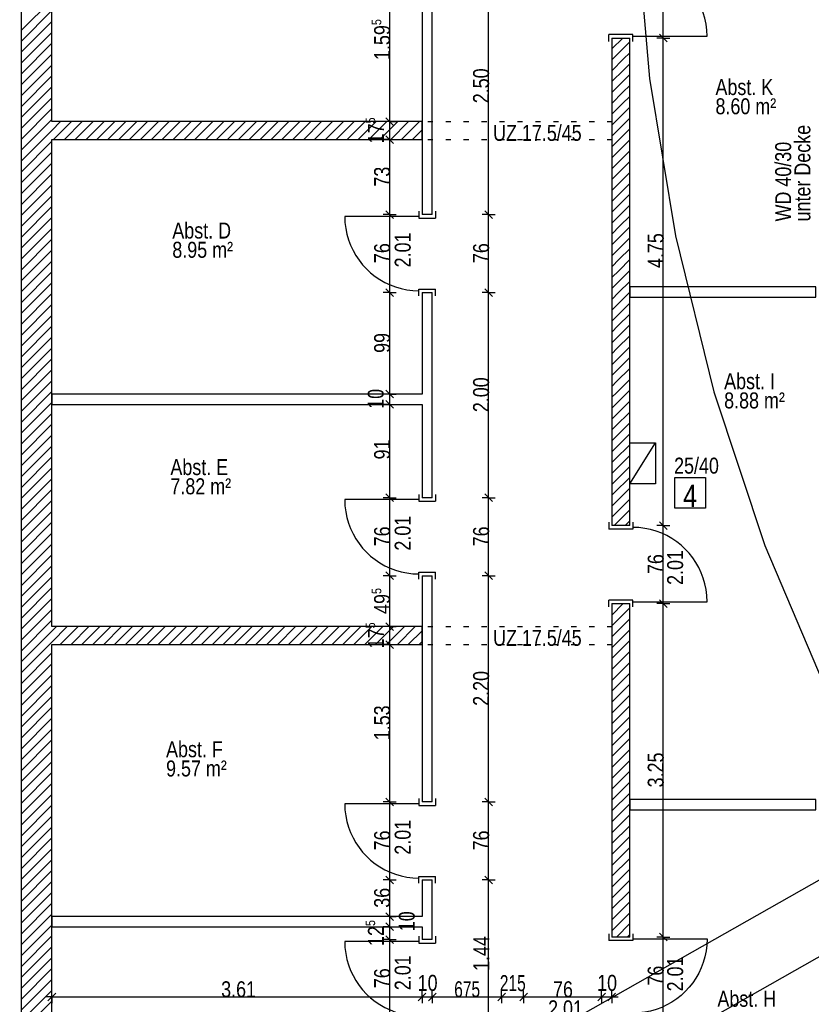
# Model space of a CAD drawing. Extents: x 5 to 835, y 17 to 857.
# Tile 6 of 14: x 205 to 359, y 297 to 489. Entities that reach past the tile are written whole.
import ezdxf
from ezdxf.enums import TextEntityAlignment as Align

# ---------------------------------------------------------------- set-up
doc = ezdxf.new("R2010")
doc.units = 0
doc.linetypes.add('CONTINOUS', pattern=[0])
for name, color, linetype in [('FenstermakroTürmakro', 7, 'CONTINOUS'), ('Raum', 7, 'CONTINOUS'), ('TEXTS_ACI250', 7, 'CONTINOUS'), ('Tür-Griff', 7, 'CONTINOUS'), ('WandBetontr', 7, 'CONTINOUS'), ('WandMauerwerktr', 7, 'CONTINOUS'), ('WandTrockenbau', 7, 'CONTINOUS')]:
    doc.layers.add(name, color=color, linetype=linetype)

msp = doc.modelspace()

# ---------------------------------------------------------------- linework, layer by layer
at = {"layer": 'FenstermakroTürmakro', "color": 7, "linetype": 'CONTINOUS'}
for p, q in [((320.33203, 486.14213), (319.73205, 486.14213)), ((319.73205, 484.80212), (319.73205, 486.14213)), ((323.83203, 486.14213), (320.33203, 486.14213)), ((324.43204, 486.14213), (323.83203, 486.14213)), ((324.43204, 485.82212), (338.91203, 485.82212)), ((285.93204, 451.72213), (285.93204, 450.38212)), ((282.73204, 450.70213), (268.25202, 450.70213)), ((282.73204, 450.38212), (283.33202, 450.38212)), ((283.33202, 450.38212), (285.33203, 450.38212)), ((285.33203, 450.38212), (285.93204, 450.38212)), ((282.73204, 436.54214), (283.33202, 436.54214)), ((282.73204, 435.20213), (282.73204, 436.54214)), ((283.33202, 436.54214), (285.33203, 436.54214)), ((285.33203, 436.54214), (285.93204, 436.54214)), ((285.93204, 435.20213), (285.93204, 436.54214)), ((282.73204, 395.50214), (268.25202, 395.50214)), ((285.93204, 396.52215), (285.93204, 395.18213)), ((282.73204, 395.18213), (283.33202, 395.18213)), ((283.33202, 395.18213), (285.33203, 395.18213)), ((285.33203, 395.18213), (285.93204, 395.18213)), ((319.73205, 391.12213), (319.73205, 389.78212)), ((320.33203, 389.78212), (319.73205, 389.78212)), ((323.83203, 389.78212), (320.33203, 389.78212)), ((324.43204, 389.78212), (323.83203, 389.78212)), ((324.43204, 391.12213), (324.43204, 389.78212)), ((282.73204, 381.34211), (283.33202, 381.34211)), ((282.73204, 380.00214), (282.73204, 381.34211)), ((283.33202, 381.34211), (285.33203, 381.34211)), ((285.33203, 381.34211), (285.93204, 381.34211)), ((285.93204, 380.00214), (285.93204, 381.34211)), ((320.33203, 375.94214), (319.73205, 375.94214)), ((319.73205, 374.60213), (319.73205, 375.94214)), ((323.83203, 375.94214), (320.33203, 375.94214)), ((324.43204, 375.94214), (323.83203, 375.94214)), ((324.43204, 375.62213), (338.91203, 375.62213)), ((282.73204, 336.25212), (268.25202, 336.25212)), ((282.73204, 335.93213), (283.33202, 335.93213)), ((283.33202, 335.93213), (285.33203, 335.93213)), ((285.33203, 335.93213), (285.93204, 335.93213)), ((285.93204, 337.27212), (285.93204, 335.93213)), ((282.73204, 322.09213), (283.33202, 322.09213)), ((282.73204, 320.75211), (282.73204, 322.09213)), ((283.33202, 322.09213), (285.33203, 322.09213)), ((285.33203, 322.09213), (285.93204, 322.09213)), ((285.93204, 320.75211), (285.93204, 322.09213)), ((319.73205, 310.92212), (319.73205, 309.58213)), ((282.73204, 309.40212), (268.25203, 309.40212)), ((282.73204, 309.08213), (283.33202, 309.08213)), ((283.33202, 309.08213), (285.33203, 309.08213)), ((285.33203, 309.08213), (285.93204, 309.08213)), ((285.93204, 310.42213), (285.93204, 309.08213)), ((320.33203, 309.58213), (319.73205, 309.58213)), ((323.83203, 309.58213), (320.33203, 309.58213)), ((324.43204, 309.58213), (323.83203, 309.58213)), ((324.43204, 309.90213), (338.91203, 309.90213))]:
    msp.add_line(p, q, dxfattribs=at)
for points in [[(338.91203, 485.82211), (338.86403, 487.0097), (338.72251, 488.17084), (338.4912, 489.30182), (338.17383, 490.39891), (337.77412, 491.45838), (337.2958, 492.47651), (336.74259, 493.44956), (336.11823, 494.37381), (335.42643, 495.24554), (334.67093, 496.06102), (333.85546, 496.81652), (332.98373, 497.50831), (332.05947, 498.13268), (331.08642, 498.68588), (330.0683, 499.1642), (329.00883, 499.56391), (327.91174, 499.88128), (326.78076, 500.11259), (325.61961, 500.25411), (324.43203, 500.30211)], [(324.43204, 484.80212), (324.43204, 486.14213), (324.43204, 486.14213)], [(282.73204, 451.72213), (282.73204, 450.38212), (282.73204, 450.38212)], [(268.25203, 450.70212), (268.30003, 449.51453), (268.44155, 448.35339), (268.67286, 447.22241), (268.99023, 446.12532), (269.38994, 445.06585), (269.86826, 444.04773), (270.42147, 443.07467), (271.04583, 442.15042), (271.73763, 441.27869), (272.49313, 440.46321), (273.3086, 439.70771), (274.18033, 439.01592), (275.10459, 438.39156), (276.07764, 437.83835), (277.09576, 437.36003), (278.15523, 436.96032), (279.25232, 436.64295), (280.3833, 436.41164), (281.54445, 436.27012), (282.73203, 436.22212)], [(268.25203, 395.50213), (268.30003, 394.31454), (268.44155, 393.1534), (268.67286, 392.02242), (268.99023, 390.92533), (269.38994, 389.86586), (269.86826, 388.84774), (270.42147, 387.87468), (271.04583, 386.95043), (271.73763, 386.0787), (272.49313, 385.26322), (273.3086, 384.50772), (274.18033, 383.81593), (275.10459, 383.19157), (276.07764, 382.63836), (277.09576, 382.16004), (278.15523, 381.76033), (279.25232, 381.44296), (280.3833, 381.21165), (281.54445, 381.07013), (282.73203, 381.02213)], [(282.73204, 396.52215), (282.73204, 395.18213), (282.73204, 395.18213)], [(338.91203, 375.62212), (338.86403, 376.80971), (338.72251, 377.97085), (338.4912, 379.10183), (338.17383, 380.19892), (337.77412, 381.25839), (337.2958, 382.27651), (336.74259, 383.24957), (336.11823, 384.17382), (335.42643, 385.04555), (334.67093, 385.86103), (333.85546, 386.61653), (332.98373, 387.30832), (332.05947, 387.93268), (331.08642, 388.48589), (330.0683, 388.96421), (329.00883, 389.36392), (327.91174, 389.68129), (326.78076, 389.9126), (325.61961, 390.05412), (324.43203, 390.10212)], [(324.43204, 374.60213), (324.43204, 375.94214), (324.43204, 375.94214)], [(268.25203, 336.25213), (268.30003, 335.06454), (268.44155, 333.9034), (268.67286, 332.77242), (268.99023, 331.67533), (269.38994, 330.61586), (269.86826, 329.59773), (270.42147, 328.62468), (271.04583, 327.70043), (271.73763, 326.8287), (272.49313, 326.01322), (273.3086, 325.25772), (274.18033, 324.56593), (275.10459, 323.94156), (276.07764, 323.38836), (277.09576, 322.91004), (278.15523, 322.51033), (279.25232, 322.19296), (280.3833, 321.96165), (281.54445, 321.82013), (282.73203, 321.77213)], [(282.73204, 337.27212), (282.73204, 335.93213), (282.73204, 335.93213)], [(324.43204, 310.92212), (324.43204, 309.58213), (324.43204, 309.58213)], [(268.25203, 309.40213), (268.30003, 308.21455), (268.44155, 307.0534), (268.67286, 305.92242), (268.99023, 304.82533), (269.38994, 303.76586), (269.86826, 302.74774), (270.42147, 301.77468), (271.04583, 300.85043), (271.73763, 299.9787), (272.49313, 299.16322), (273.3086, 298.40772), (274.18033, 297.71593), (275.10459, 297.09157), (276.07764, 296.53836), (277.09576, 296.06004), (278.15523, 295.66033), (279.25232, 295.34296), (280.3833, 295.11165), (281.54445, 294.97013), (282.73203, 294.92213)], [(282.73204, 310.42213), (282.73204, 309.08213), (282.73204, 309.08213)], [(338.91203, 309.90212), (338.86403, 308.71454), (338.72251, 307.55339), (338.4912, 306.42241), (338.17383, 305.32532), (337.77412, 304.26585), (337.2958, 303.24773), (336.74259, 302.27468), (336.11823, 301.35042), (335.42643, 300.47869), (334.67093, 299.66322), (333.85546, 298.90772), (332.98373, 298.21592), (332.05947, 297.59156), (331.08642, 297.03835), (330.0683, 296.56003), (329.00883, 296.16032), (327.91174, 295.84295), (326.78076, 295.61164), (325.61961, 295.47012), (324.43203, 295.42212)]]:
    msp.add_lwpolyline(points, dxfattribs=at)
at = {"layer": 'Tür-Griff'}
for p, q in [((724.63084, 527.59524), (202.63204, 231.76214)), ((284.44079, 469.16212), (285.44079, 469.16212)), ((287.94079, 469.16212), (288.9408, 469.16212)), ((291.44079, 469.16212), (292.4408, 469.16212)), ((294.94079, 469.16212), (295.9408, 469.16212)), ((298.4408, 469.16212), (299.4408, 469.16212)), ((301.9408, 469.16212), (302.9408, 469.16212)), ((305.4408, 469.16211), (306.44078, 469.16211)), ((308.9408, 469.16211), (309.94078, 469.16211)), ((312.4408, 469.16211), (313.44078, 469.16211)), ((315.94078, 469.16211), (316.94079, 469.16211)), ((319.44078, 469.16211), (320.33203, 469.16211)), ((284.44079, 465.66211), (285.44079, 465.66211)), ((287.94079, 465.66211), (288.94079, 465.66211)), ((291.44079, 465.66211), (292.4408, 465.66211)), ((294.94079, 465.66211), (295.9408, 465.66211)), ((298.44079, 465.66211), (299.4408, 465.66211)), ((301.9408, 465.66211), (302.9408, 465.66211)), ((305.4408, 465.66211), (306.44078, 465.66211)), ((308.9408, 465.66211), (309.94078, 465.66211)), ((312.4408, 465.66211), (313.44078, 465.66211)), ((315.94078, 465.66211), (316.94079, 465.66211)), ((319.44078, 465.66211), (320.33203, 465.66211)), ((284.44079, 370.76213), (285.44079, 370.76213)), ((287.94079, 370.76213), (288.94079, 370.76213)), ((291.44079, 370.76213), (292.4408, 370.76213)), ((294.94079, 370.76213), (295.9408, 370.76213)), ((298.44079, 370.76213), (299.4408, 370.76213)), ((301.9408, 370.76213), (302.9408, 370.76213)), ((305.4408, 370.76213), (306.44078, 370.76213)), ((308.9408, 370.76213), (309.94078, 370.76213)), ((312.4408, 370.76213), (313.44078, 370.76213)), ((315.94078, 370.76213), (316.94079, 370.76213)), ((319.44078, 370.76213), (320.33203, 370.76213)), ((284.44079, 367.26213), (285.44079, 367.26213)), ((287.94079, 367.26213), (288.94079, 367.26213)), ((291.44079, 367.26213), (292.4408, 367.26213)), ((294.94079, 367.26213), (295.9408, 367.26213)), ((298.44079, 367.26213), (299.4408, 367.26213)), ((301.9408, 367.26213), (302.9408, 367.26213)), ((305.4408, 367.26213), (306.44078, 367.26213)), ((308.9408, 367.26213), (309.94078, 367.26213)), ((312.4408, 367.26213), (313.44078, 367.26213)), ((315.94078, 367.26213), (316.94079, 367.26213)), ((319.44078, 367.26213), (320.33203, 367.26213))]:
    msp.add_line(p, q, dxfattribs=at)
for points in [[(497.85652, 857.09999), (471.58376, 837.40866), (447.37723, 816.00335), (425.26338, 793.02719), (405.26864, 768.62337), (387.41945, 742.93505), (371.74226, 716.10538), (358.26349, 688.27754), (347.00959, 659.59468), (338.00699, 630.19998), (331.28215, 600.23658), (326.86148, 569.84767), (324.77144, 539.17639), (325.03845, 508.36592), (327.68897, 477.55941), (332.74943, 446.90004), (340.24626, 416.53096), (350.2059, 386.59534), (362.6548, 357.23635), (377.6194, 328.59713), (395.12612, 300.82087)], [(323.83203, 398.56211), (323.83203, 406.56214), (328.83203, 406.56214), (328.83203, 398.56211), (323.83203, 398.56211), (328.83203, 406.56214)]]:
    msp.add_lwpolyline(points, dxfattribs=at)
msp.add_lwpolyline([(332.5945, 399.81846), (338.5945, 399.81846), (338.5945, 393.81848), (332.5945, 393.81848)], close=True, dxfattribs=at)
at = {"layer": 'WandBetontr', "color": 7, "linetype": 'CONTINOUS'}
for p, q in [((277.01749, 469.16211), (277.01749, 501.0621)), ((296.31239, 451.06214), (296.31239, 501.06211)), ((330.37031, 485.46211), (330.37031, 500.66213)), ((330.37031, 485.46211), (329.12032, 485.46211)), ((331.1203, 484.71211), (329.62031, 486.21211)), ((330.37031, 485.46211), (331.62031, 485.46211)), ((330.37031, 390.46214), (330.37031, 485.46211)), ((277.01749, 469.16212), (275.76748, 469.16212)), ((277.76749, 468.41212), (276.26749, 469.91211)), ((277.01749, 469.16212), (278.26748, 469.16212)), ((277.01749, 465.66211), (277.01749, 469.16211)), ((277.76749, 464.91212), (276.26749, 466.41211)), ((277.01749, 465.66211), (275.76748, 465.66211)), ((277.01749, 465.66211), (278.26748, 465.66211)), ((277.01749, 451.06214), (277.01749, 465.66211)), ((277.01749, 451.06214), (275.76748, 451.06214)), ((277.76749, 450.31215), (276.26749, 451.81214)), ((277.01749, 451.06214), (278.26748, 451.06214)), ((277.01749, 435.86212), (277.01749, 451.06214)), ((296.31239, 451.06214), (295.06239, 451.06214)), ((297.06239, 450.31215), (295.56237, 451.81214)), ((296.31239, 451.06214), (297.56238, 451.06214)), ((296.31239, 435.86212), (296.31239, 451.06214)), ((277.01749, 435.86212), (275.76748, 435.86212)), ((277.76749, 435.11213), (276.26749, 436.61212)), ((277.01749, 435.86212), (278.26748, 435.86212)), ((277.01749, 416.06213), (277.01749, 435.86212)), ((296.31239, 435.86212), (295.06239, 435.86212)), ((297.06239, 435.11213), (295.56237, 436.61212)), ((296.31239, 435.86212), (297.56238, 435.86212)), ((296.31239, 395.86211), (296.31239, 435.86212)), ((277.76749, 415.31213), (276.26749, 416.81212)), ((277.01749, 416.06213), (275.76748, 416.06213)), ((277.76749, 413.31212), (276.26749, 414.81211)), ((277.01749, 416.06213), (278.26748, 416.06213)), ((277.01749, 414.06212), (277.01749, 416.06213)), ((277.01749, 414.06212), (275.76748, 414.06212)), ((277.01749, 414.06212), (278.26748, 414.06212)), ((277.01749, 395.86211), (277.01749, 414.06212)), ((277.01749, 395.86211), (275.76748, 395.86211)), ((277.76749, 395.11211), (276.26749, 396.61211)), ((277.01749, 395.86211), (278.26748, 395.86211)), ((277.01749, 380.66213), (277.01749, 395.86211)), ((296.31239, 395.86211), (295.06239, 395.86211)), ((297.06239, 395.11211), (295.56237, 396.6121)), ((296.31239, 395.86211), (297.56238, 395.86211)), ((296.31239, 380.66213), (296.31239, 395.86211)), ((330.37031, 390.46214), (329.12032, 390.46214)), ((331.1203, 389.71214), (329.62031, 391.21213)), ((330.37031, 390.46214), (331.62031, 390.46214)), ((330.37031, 375.26212), (330.37031, 390.46214)), ((277.01749, 380.66213), (275.76748, 380.66213)), ((277.76749, 379.91214), (276.26749, 381.41213)), ((277.01749, 370.76214), (277.01749, 380.66214)), ((277.01749, 380.66213), (278.26748, 380.66213)), ((296.31239, 380.66214), (295.06239, 380.66214)), ((297.06239, 379.91214), (295.56237, 381.41213)), ((296.31239, 380.66214), (297.56238, 380.66214)), ((296.31239, 336.61213), (296.31239, 380.66213)), ((330.37031, 375.26212), (329.12032, 375.26212)), ((331.1203, 374.51212), (329.62031, 376.01214)), ((330.37031, 375.26212), (331.62031, 375.26212)), ((330.37031, 310.26212), (330.37031, 375.26212)), ((277.01749, 370.76213), (275.76748, 370.76213)), ((277.76749, 370.01214), (276.26749, 371.51213)), ((277.01749, 370.76213), (278.26748, 370.76213)), ((277.01749, 367.26213), (277.01749, 370.76213)), ((277.01749, 367.26214), (275.76748, 367.26214)), ((277.76749, 366.51214), (276.26749, 368.01213)), ((277.01749, 367.26214), (278.26748, 367.26214)), ((277.01749, 336.61213), (277.01749, 367.26213)), ((277.01749, 336.61213), (275.76748, 336.61213)), ((277.76749, 335.86213), (276.26749, 337.36213)), ((277.01749, 336.61213), (278.26748, 336.61213)), ((277.01749, 321.41213), (277.01749, 336.61213)), ((296.31239, 336.61213), (295.06239, 336.61213)), ((297.06239, 335.86213), (295.56237, 337.36213)), ((296.31239, 336.61213), (297.56238, 336.61213)), ((296.31239, 321.41213), (296.31239, 336.61213)), ((277.01749, 321.41213), (275.76748, 321.41213)), ((277.76749, 320.66214), (276.26749, 322.16213)), ((277.01749, 321.41213), (278.26748, 321.41213)), ((277.01749, 314.26211), (277.01749, 321.41213)), ((296.31239, 321.41213), (295.06238, 321.41213)), ((297.06239, 320.66214), (295.56237, 322.16213)), ((296.31239, 321.41213), (297.56238, 321.41213)), ((296.31239, 292.56213), (296.31239, 321.41213)), ((277.76749, 313.51212), (276.26749, 315.01213)), ((277.01749, 314.26211), (275.76748, 314.26211)), ((277.76749, 311.51213), (276.26749, 313.01213)), ((277.01749, 314.26211), (278.26748, 314.26211)), ((277.01749, 312.26213), (277.01749, 314.26211)), ((277.01749, 312.26213), (275.76748, 312.26213)), ((277.01749, 312.26213), (278.26748, 312.26213)), ((277.01749, 309.76213), (277.01749, 312.26213)), ((331.1203, 309.51212), (329.62031, 311.01212)), ((277.01749, 309.76213), (275.76748, 309.76213)), ((277.76749, 309.01213), (276.26749, 310.51213)), ((277.01749, 309.76213), (278.26748, 309.76213)), ((277.01749, 294.56214), (277.01749, 309.76213)), ((330.37031, 310.26212), (329.12032, 310.26212)), ((330.37031, 310.26212), (331.62031, 310.26212)), ((330.37031, 295.06212), (330.37031, 310.26212)), ((210.38205, 297.85864), (211.88204, 299.35865)), ((211.13204, 298.60864), (211.13204, 299.85865)), ((282.58203, 297.85864), (284.08205, 299.35865)), ((283.33203, 298.60864), (283.33203, 299.85865)), ((284.58204, 297.85864), (286.08203, 299.35865)), ((285.33203, 298.60863), (285.33203, 299.85864)), ((298.08203, 297.85864), (299.58203, 299.35865)), ((298.83203, 298.60863), (298.83203, 299.85864)), ((302.38203, 297.85864), (303.88204, 299.35865)), ((303.13205, 298.60863), (303.13205, 299.85864)), ((317.58205, 297.85864), (319.08204, 299.35865)), ((318.33204, 298.60863), (318.33204, 299.85864)), ((319.58203, 297.85864), (321.08203, 299.35865)), ((320.33203, 298.60863), (320.33203, 299.85864)), ((211.13204, 298.60864), (209.88203, 298.60864)), ((211.13204, 298.60864), (211.13204, 297.35865)), ((283.33203, 298.60864), (283.33203, 297.35865)), ((283.33203, 298.60863), (285.33203, 298.60863)), ((285.33203, 298.60863), (285.33203, 297.35865)), ((298.83203, 298.60863), (298.83203, 297.35865)), ((298.83203, 298.60863), (303.13205, 298.60863)), ((303.13205, 298.60863), (303.13205, 297.35865)), ((318.33204, 298.60863), (318.33204, 297.35865)), ((318.33205, 298.60863), (320.33203, 298.60863)), ((320.33203, 298.60863), (321.58204, 298.60863)), ((320.33203, 298.60863), (320.33203, 297.35865))]:
    msp.add_line(p, q, dxfattribs=at)
for points in [[(209.04485, 220.4467), (287.9373, 265.15753), (383.04446, 319.05773)], [(211.13204, 298.60863), (242.58757, 298.60863), (283.33203, 298.60863)], [(285.33203, 298.60863), (287.9721, 298.60863), (298.83203, 298.60863)], [(303.13205, 298.60863), (307.21737, 298.60863), (318.33205, 298.60863)]]:
    msp.add_lwpolyline(points, dxfattribs=at)
at = {"layer": 'WandMauerwerktr', "color": 7, "linetype": 'CONTINOUS'}
for p, q in [((205.13204, 666.26214), (205.13204, 240.26213)), ((211.13204, 469.16211), (211.13204, 531.76213)), ((205.13204, 486.91857), (211.13204, 492.91859)), ((205.13204, 484.79725), (211.13204, 490.79727)), ((205.13204, 482.67593), (211.13204, 488.67591)), ((205.13204, 480.55462), (211.13204, 486.55459)), ((320.33203, 483.32464), (322.46954, 485.46211)), ((320.33203, 485.46211), (323.83203, 485.46211)), ((320.33203, 485.46211), (320.33203, 390.46214)), ((323.83203, 390.46214), (323.83203, 485.46211)), ((205.13204, 478.4333), (211.13204, 484.43327)), ((205.13204, 476.31198), (211.13204, 482.31196)), ((322.63475, 481.38471), (323.83203, 482.58201)), ((205.13204, 474.19066), (211.13204, 480.19064)), ((320.33203, 479.08201), (322.63475, 481.38471)), ((205.13204, 472.06934), (211.13204, 478.06933)), ((205.13204, 469.94802), (211.13204, 475.948)), ((205.13204, 467.82667), (211.13204, 473.82669)), ((205.13204, 465.70535), (211.13204, 471.70537)), ((205.13204, 463.58403), (211.13204, 469.58405)), ((211.13204, 467.46274), (212.83145, 469.16211)), ((283.33203, 469.16211), (211.13204, 469.16211)), ((211.45276, 465.66211), (214.95276, 469.16211)), ((213.57408, 465.66211), (217.07408, 469.16211)), ((215.69539, 465.66211), (219.1954, 469.16211)), ((217.81671, 465.66211), (221.31671, 469.16211)), ((219.93803, 465.66211), (223.43803, 469.16211)), ((222.05937, 465.66211), (225.55937, 469.16211)), ((224.18069, 465.66211), (227.68069, 469.16212)), ((226.302, 465.66211), (229.80201, 469.16211)), ((228.42332, 465.66211), (231.92332, 469.16212)), ((230.54464, 465.66211), (234.04464, 469.16211)), ((232.66596, 465.66211), (236.16596, 469.16212)), ((234.78728, 465.66211), (238.28728, 469.16211)), ((236.90861, 465.66211), (240.40859, 469.16212)), ((239.02993, 465.66211), (242.52993, 469.16211)), ((241.15125, 465.66211), (244.65125, 469.16212)), ((243.27257, 465.66211), (246.77257, 469.16211)), ((245.39389, 465.66211), (248.89389, 469.16212)), ((247.5152, 465.66211), (251.0152, 469.16211)), ((249.63652, 465.66211), (253.13652, 469.16212)), ((251.75784, 465.66211), (255.25784, 469.16211)), ((253.87918, 465.66211), (257.37915, 469.16212)), ((256.00049, 465.66211), (259.5005, 469.16211)), ((258.12181, 465.66211), (261.62181, 469.16212)), ((260.24313, 465.66211), (263.74313, 469.16211)), ((262.36444, 465.66211), (265.86445, 469.16212)), ((264.48576, 465.66211), (267.98576, 469.16211)), ((266.60708, 465.66211), (270.10708, 469.16212)), ((268.7284, 465.66211), (272.2284, 469.16211)), ((270.84974, 465.66211), (274.34974, 469.16212)), ((272.97105, 465.66211), (276.47106, 469.16211)), ((275.09237, 465.66211), (278.59237, 469.16212)), ((277.21369, 465.66211), (280.71369, 469.16211)), ((279.33501, 465.66211), (282.83501, 469.16212)), ((205.13204, 461.46271), (211.13204, 467.46273)), ((281.45633, 465.66211), (283.33203, 467.53784)), ((205.13204, 459.3414), (211.13204, 465.34142)), ((211.13204, 370.76214), (211.13204, 465.66211)), ((205.13204, 457.22008), (211.13204, 463.2201)), ((205.13204, 455.09876), (211.13204, 461.09878)), ((205.13204, 452.97744), (211.13204, 458.97746)), ((205.13204, 450.85613), (211.13204, 456.85611)), ((205.13204, 448.73481), (211.13204, 454.73479)), ((205.13204, 446.61349), (211.13204, 452.61347)), ((205.13204, 444.49217), (211.13204, 450.49215)), ((205.13204, 442.37086), (211.13204, 448.37083)), ((205.13204, 440.24954), (211.13204, 446.24951)), ((205.13204, 438.12822), (211.13204, 444.1282)), ((205.13204, 436.0069), (211.13204, 442.00688)), ((205.13204, 433.88555), (211.13204, 439.88557)), ((205.13204, 431.76422), (211.13204, 437.76425)), ((205.13204, 429.64291), (211.13204, 435.64293)), ((205.13204, 427.52159), (211.13204, 433.52161)), ((205.13204, 425.40027), (211.13204, 431.4003)), ((205.13204, 423.27895), (211.13204, 429.27897)), ((205.13204, 421.15764), (211.13204, 427.15766)), ((205.13204, 419.03632), (211.13204, 425.03629)), ((205.13204, 416.915), (211.13204, 422.91498)), ((205.13204, 414.79368), (211.13204, 420.79366)), ((205.13204, 412.67237), (211.13204, 418.67235)), ((205.13204, 410.55105), (211.13204, 416.55103)), ((205.13204, 408.42973), (211.13204, 414.42971)), ((205.13204, 406.30841), (211.13204, 412.30839)), ((205.13204, 404.1871), (211.13204, 410.18708)), ((205.13204, 402.06573), (211.13204, 408.06576)), ((205.13204, 399.94442), (211.13204, 405.94444)), ((205.13204, 397.8231), (211.13204, 403.82312)), ((205.13204, 395.70179), (211.13204, 401.70181)), ((205.13204, 393.58047), (211.13204, 399.58049)), ((205.13204, 391.45915), (211.13204, 397.45917)), ((205.13204, 389.33783), (211.13204, 395.33785)), ((320.80763, 390.46214), (323.83203, 393.48655)), ((205.13204, 387.21651), (211.13204, 393.21654)), ((205.13204, 385.09519), (211.13204, 391.09517)), ((323.83203, 390.46214), (320.33203, 390.46214)), ((322.92895, 390.46214), (323.83203, 391.36523)), ((205.13204, 382.97388), (211.13204, 388.97386)), ((205.13204, 380.85256), (211.13204, 386.85254)), ((205.13204, 378.73124), (211.13204, 384.73122)), ((205.13204, 376.6099), (211.13204, 382.6099)), ((205.13204, 374.48859), (211.13204, 380.48859)), ((205.13204, 372.36727), (211.13204, 378.36727)), ((205.13204, 370.24595), (211.13204, 376.24595)), ((320.33203, 375.1373), (320.45687, 375.26212)), ((320.33203, 373.01598), (322.57819, 375.26212)), ((320.33203, 375.26212), (323.83203, 375.26212)), ((320.33203, 375.26212), (320.33203, 310.26212)), ((320.33203, 370.89466), (323.83203, 374.39464)), ((323.83203, 310.26212), (323.83203, 375.26212)), ((205.13204, 368.12463), (211.13204, 374.12463)), ((320.33203, 368.77332), (323.83203, 372.27333)), ((205.13204, 366.00332), (211.13204, 372.00332)), ((211.13204, 367.76066), (214.1335, 370.76214)), ((283.33203, 370.76214), (211.13204, 370.76214)), ((211.13204, 369.882), (212.01218, 370.76213)), ((212.75481, 367.26213), (216.25481, 370.76213)), ((214.87613, 367.26213), (218.37613, 370.76214)), ((216.99744, 367.26213), (220.49744, 370.76213)), ((219.11879, 367.26213), (222.61877, 370.76214)), ((221.2401, 367.26213), (224.7401, 370.76213)), ((223.36142, 367.26213), (226.86142, 370.76214)), ((225.48274, 367.26213), (228.98274, 370.76213)), ((227.60406, 367.26213), (231.10406, 370.76214)), ((229.72537, 367.26213), (233.22537, 370.76213)), ((231.84669, 367.26213), (235.34669, 370.76214)), ((233.96801, 367.26213), (237.46801, 370.76213)), ((236.08935, 367.26213), (239.58933, 370.76214)), ((238.21067, 367.26213), (241.71067, 370.76214)), ((240.33198, 367.26213), (243.83199, 370.76214)), ((242.4533, 367.26213), (245.9533, 370.76214)), ((244.57462, 367.26213), (248.07462, 370.76214)), ((246.69594, 367.26213), (250.19594, 370.76214)), ((248.81726, 367.26213), (252.31726, 370.76214)), ((250.93857, 367.26213), (254.43857, 370.76214)), ((253.05991, 367.26213), (256.55991, 370.76214)), ((255.18123, 367.26213), (258.68123, 370.76214)), ((257.30255, 367.26213), (260.80255, 370.76214)), ((259.42386, 367.26213), (262.92387, 370.76214)), ((261.54518, 367.26213), (265.04518, 370.76214)), ((263.6665, 367.26213), (267.1665, 370.76214)), ((265.78782, 367.26213), (269.28782, 370.76214)), ((267.90915, 367.26213), (271.40913, 370.76214)), ((270.03047, 367.26213), (273.53047, 370.76214)), ((272.15179, 367.26213), (275.65179, 370.76214)), ((274.27311, 367.26213), (277.77311, 370.76214)), ((276.39442, 367.26213), (279.89443, 370.76214)), ((278.51574, 367.26213), (282.01574, 370.76214)), ((205.13204, 363.882), (211.13204, 369.882)), ((280.63706, 367.26213), (283.33203, 369.9571)), ((320.33203, 366.65201), (323.83203, 370.15201)), ((205.13204, 361.76066), (211.13204, 367.76066)), ((211.13204, 240.26213), (211.13204, 367.26213)), ((282.75838, 367.26213), (283.33203, 367.83578)), ((320.33203, 364.53069), (323.83203, 368.03069)), ((205.13204, 359.63934), (211.13204, 365.63934)), ((320.33203, 362.40937), (323.83203, 365.90937)), ((205.13204, 357.51803), (211.13204, 363.51803)), ((320.33203, 360.28805), (323.83203, 363.78805)), ((205.13204, 355.39671), (211.13204, 361.3967)), ((320.33203, 358.16673), (323.83203, 361.66674)), ((205.13204, 353.27539), (211.13204, 359.27539)), ((320.33203, 356.04542), (323.83203, 359.54542)), ((205.13204, 351.15407), (211.13204, 357.15407)), ((320.33203, 353.92408), (323.83203, 357.42408)), ((205.13204, 349.03276), (211.13204, 355.03276)), ((320.33203, 351.80276), (323.83203, 355.30276)), ((320.33203, 349.68144), (323.83203, 353.18144)), ((205.13204, 346.91143), (211.13204, 352.91144)), ((205.13204, 344.7901), (211.13204, 350.7901)), ((320.33203, 347.56013), (323.83203, 351.06013)), ((205.13204, 342.66878), (211.13204, 348.66878)), ((320.33203, 345.43881), (323.83203, 348.93881)), ((205.13204, 340.54746), (211.13204, 346.54747)), ((320.33203, 343.31749), (323.83203, 346.81749)), ((205.13204, 338.42614), (211.13204, 344.42614)), ((320.33203, 341.19618), (323.83203, 344.69618)), ((205.13204, 336.30483), (211.13204, 342.30483)), ((320.33203, 339.07486), (323.83203, 342.57484)), ((205.13204, 334.18351), (211.13204, 340.18351)), ((320.33203, 336.95352), (323.83203, 340.45352)), ((205.13204, 332.06219), (211.13204, 338.06219)), ((320.33203, 334.8322), (323.83203, 338.3322)), ((205.13204, 329.94088), (211.13204, 335.94087)), ((320.33203, 332.71088), (323.83203, 336.21088)), ((320.33203, 330.58957), (323.83203, 334.08957)), ((205.13204, 327.81954), (211.13204, 333.81954)), ((320.33203, 328.46825), (323.83203, 331.96825)), ((205.13204, 325.69822), (211.13204, 331.69822)), ((205.13204, 323.5769), (211.13204, 329.5769)), ((320.33203, 326.34693), (323.83203, 329.84693)), ((205.13204, 321.45558), (211.13204, 327.45558)), ((320.33203, 324.22561), (323.83203, 327.72561)), ((205.13204, 319.33427), (211.13204, 325.33427)), ((320.33203, 322.10429), (323.83203, 325.60427)), ((205.13204, 317.21295), (211.13204, 323.21295)), ((320.33203, 319.98296), (323.83203, 323.48296)), ((205.13204, 315.09163), (211.13204, 321.09163)), ((320.33203, 317.86164), (323.83203, 321.36164)), ((205.13204, 312.97029), (211.13204, 318.97029)), ((320.33203, 315.74032), (323.83203, 319.24032)), ((205.13204, 310.84898), (211.13204, 316.84897)), ((320.33203, 313.619), (323.83203, 317.119)), ((205.13204, 308.72766), (211.13204, 314.72765)), ((320.33203, 311.49769), (323.83203, 314.99769)), ((321.21781, 310.26212), (323.83203, 312.87637)), ((205.13204, 306.60634), (211.13204, 312.60634)), ((205.13204, 304.48502), (211.13204, 310.48502)), ((323.83203, 310.26213), (320.33203, 310.26213)), ((323.33913, 310.26213), (323.83203, 310.75505)), ((205.13204, 302.3637), (211.13204, 308.3637)), ((205.13204, 300.24239), (211.13204, 306.24239)), ((205.13204, 298.12107), (211.13204, 304.12107)), ((205.13204, 295.99973), (211.13204, 301.99973)), ((205.13204, 293.87841), (211.13204, 299.87841)), ((205.13204, 291.75709), (211.13204, 297.7571))]:
    msp.add_line(p, q, dxfattribs=at)
for points in [[(320.33203, 481.20333), (322.6818, 483.5531), (323.83203, 484.70333)], [(320.33203, 476.96069), (322.58771, 479.21632), (323.83203, 480.46065)], [(320.33203, 474.83933), (322.54066, 477.04798), (323.83203, 478.33933)], [(320.33203, 472.71801), (322.49361, 474.87959), (323.83203, 476.21801)], [(320.33203, 470.59669), (322.44657, 472.71121), (323.83203, 474.0967)], [(320.33203, 468.47538), (322.3995, 470.54286), (323.83203, 471.97538)], [(211.13204, 465.66211), (283.33203, 465.66211), (283.33203, 469.16211)], [(320.33203, 466.35406), (322.35245, 468.37448), (323.83203, 469.85406)], [(320.33203, 464.23274), (322.3054, 466.20609), (323.83203, 467.73274)], [(320.33203, 462.11143), (322.25836, 464.03775), (323.83203, 465.61143)], [(320.33203, 459.99011), (322.21131, 461.86936), (323.83203, 463.49011)], [(320.33203, 457.86879), (322.16426, 459.70102), (323.83203, 461.36879)], [(320.33203, 455.74747), (322.11719, 457.53264), (323.83203, 459.24747)], [(320.33203, 453.62615), (322.07015, 455.36425), (323.83203, 457.12616)], [(320.33203, 451.50484), (322.0231, 453.19591), (323.83203, 455.00484)], [(320.33203, 449.38352), (321.97605, 451.02752), (323.83203, 452.88352)], [(320.33203, 447.2622), (321.92901, 448.85913), (323.83203, 450.76221)], [(320.33203, 445.14089), (321.88194, 446.69079), (323.83203, 448.64084)], [(320.33203, 443.01952), (321.83489, 444.5224), (323.83203, 446.51953)], [(320.33203, 440.89821), (321.78784, 442.35402), (323.83203, 444.39821)], [(320.33203, 438.77689), (321.7408, 440.18567), (323.83203, 442.27689)], [(320.33203, 436.65557), (321.69375, 438.01729), (323.83203, 440.15557)], [(320.33203, 434.53425), (321.6467, 435.8489), (323.83203, 438.03425)], [(320.33203, 432.41294), (321.59963, 433.68056), (323.83203, 435.91294)], [(320.33203, 430.29162), (321.55259, 431.51217), (323.83203, 433.79162)], [(320.33203, 428.1703), (321.50554, 429.34379), (323.83203, 431.6703)], [(320.33203, 426.04898), (321.45849, 427.17544), (323.83203, 429.54899)], [(320.33203, 423.92767), (321.41144, 425.00706), (323.83203, 427.42767)], [(320.33203, 421.80635), (321.3644, 422.83867), (323.83203, 425.30635)], [(320.33203, 419.68503), (321.31733, 420.67033), (323.83203, 423.18503)], [(320.33203, 417.56371), (321.27028, 418.50194), (323.83203, 421.06371)], [(320.33203, 415.4424), (321.22324, 416.33356), (323.83203, 418.9424)], [(320.33203, 413.32108), (321.17619, 414.16521), (323.83203, 416.82108)], [(320.33203, 411.19972), (321.12914, 411.99683), (323.83203, 414.69972)], [(320.33203, 409.0784), (321.08209, 409.82848), (323.83203, 412.5784)], [(320.33203, 406.95708), (321.03503, 407.6601), (323.83203, 410.45709)], [(320.33203, 404.83577), (320.98798, 405.49171), (323.83203, 408.33577)], [(320.33203, 402.71445), (320.94093, 403.32337), (323.83203, 406.21445)], [(320.33203, 400.59313), (320.89388, 401.15498), (323.83203, 404.09313)], [(320.33203, 398.47181), (320.84684, 398.9866), (323.83203, 401.97181)], [(320.33203, 396.35049), (320.79977, 396.81825), (323.83203, 399.8505)], [(320.33203, 394.22918), (320.75272, 394.64987), (323.83203, 397.72918)], [(320.33203, 392.10786), (320.70567, 392.48148), (323.83203, 395.60786)], [(211.13204, 367.26213), (283.33203, 367.26213), (283.33203, 370.76214)]]:
    msp.add_lwpolyline(points, dxfattribs=at)
at = {"layer": 'WandTrockenbau', "color": 7, "linetype": 'CONTINOUS'}
for p, q in [((283.33203, 501.06211), (283.33203, 451.06214)), ((285.33203, 451.06214), (285.33203, 501.06211)), ((285.33203, 451.06214), (283.33203, 451.06214)), ((283.33203, 435.86212), (285.33203, 435.86212)), ((283.33203, 435.86212), (283.33203, 416.06213)), ((285.33203, 395.86211), (285.33203, 435.86212)), ((283.33203, 414.06212), (283.33203, 395.86211)), ((285.33203, 395.86211), (283.33203, 395.86211)), ((283.33203, 380.66214), (285.33203, 380.66214)), ((283.33203, 380.66214), (283.33203, 336.61213)), ((285.33203, 336.61213), (285.33203, 380.66214)), ((285.33203, 336.61213), (283.33203, 336.61213)), ((323.83203, 335.06212), (360.13204, 335.06212)), ((283.33203, 321.41213), (285.33203, 321.41213)), ((283.33203, 321.41213), (283.33203, 314.26212)), ((285.33203, 309.76213), (285.33203, 321.41213)), ((211.13204, 312.26213), (283.33203, 312.26213)), ((283.33203, 312.26213), (283.33203, 309.76213)), ((285.33203, 309.76213), (283.33203, 309.76213))]:
    msp.add_line(p, q, dxfattribs=at)
msp.add_lwpolyline([(323.83203, 434.96214), (360.13203, 434.96214), (360.13203, 436.96214), (323.83203, 436.96214)], close=True, dxfattribs=at)
for points in [[(283.33203, 416.06213), (211.13204, 416.06213), (211.13204, 414.06212), (283.33203, 414.06212)], [(360.13203, 335.06212), (360.13203, 337.06212), (323.83203, 337.06212), (323.83203, 335.06212)], [(283.33203, 314.26212), (211.13204, 314.26212), (211.13204, 312.26213)]]:
    msp.add_lwpolyline(points, dxfattribs=at)

# ---------------------------------------------------------------- texts
at = {"layer": 'Raum', "color": 250, "linetype": 'CONTINOUS'}
for s, p, p2 in [('Abst. K', (340.55283, 474.3497), (351.81264, 474.3497)), ('8.60 m²', (340.55283, 470.59966), (352.3924, 470.59966)), ('Abst. D', (234.63037, 446.38462), (246.08227, 446.38462)), ('8.95 m²', (234.63037, 442.63462), (246.46994, 442.63462)), ('Abst. I', (342.24153, 417.03123), (352.14275, 417.03123)), ('8.88 m²', (342.24153, 413.28127), (354.08109, 413.28127)), ('Abst. E', (234.25563, 400.2933), (245.51544, 400.2933)), ('7.82 m²', (234.25563, 396.54327), (246.09519, 396.54327)), ('Abst. F', (233.41031, 345.31068), (244.47453, 345.31068)), ('9.57 m²', (233.41031, 341.56065), (245.24987, 341.56065)), ('Abst. H', (340.92754, 296.68043), (352.37944, 296.68043))]:
    msp.add_text(s, height=3.1145, dxfattribs=at).set_placement(p, p2, align=Align.ALIGNED)
at = {"layer": 'TEXTS_ACI250'}
for s, p, p2 in [('unter Decke', (359.06106, 449.71342), (359.06106, 468.54147)), ('WD 40/30', (355.31106, 449.71342), (355.31106, 465.24106)), ('2.01', (281.10799, 440.76588), (281.10799, 447.56228)), ('2.01', (281.10799, 385.56596), (281.10799, 392.36236)), ('2.01', (334.24178, 378.88092), (334.24178, 385.67732)), ('2.01', (281.10799, 326.31593), (281.10799, 333.11233)), ('2.01', (281.10799, 299.91587), (281.10799, 306.71226)), ('2.01', (334.24182, 299.68102), (334.24182, 306.47742))]:
    msp.add_text(s, height=3.1145, rotation=90, dxfattribs=at).set_placement(p, p2, align=Align.ALIGNED)
for s, height, p, p2 in [('UZ 17.5/45', 3.1145, (297.17713, 465.41651), (314.45451, 465.41651)), ('25/40', 3.1145, (332.48114, 400.57202), (341.21937, 400.57202)), ('4', 4.36031, (334.23245, 394.0436), (336.95101, 394.0436)), ('UZ 17.5/45', 3.1145, (297.17713, 367.01651), (314.45451, 367.01651)), ('2.01', 3.1145, (307.91146, 294.81598), (314.70786, 294.81598))]:
    msp.add_text(s, height=height, dxfattribs=at).set_placement(p, p2, align=Align.ALIGNED)
at = {"layer": 'WandBetontr', "color": 250, "linetype": 'CONTINOUS'}
for s, height, p, p2 in [('5', 1.8687, (275.38928, 487.97009), (275.38928, 489.13518)), ('1.59', 3.1145, (277.09615, 481.17265), (277.09615, 487.96905)), ('2.50', 3.1145, (296.39104, 472.74698), (296.39104, 479.54338)), ('5', 1.8687, (274.18191, 468.81372), (274.18191, 469.97882)), ('17', 3.1145, (275.88878, 464.92903), (275.88878, 468.81269)), ('73', 3.1145, (277.09443, 456.49905), (277.09443, 460.38271)), ('4.75', 3.1145, (330.44899, 440.63331), (330.44899, 447.42971)), ('76', 3.1145, (277.09615, 441.59992), (277.09615, 445.48358)), ('76', 3.1145, (296.39104, 441.59992), (296.39104, 445.48358)), ('99', 3.1145, (277.09615, 424.09651), (277.09615, 427.98016)), ('2.00', 3.1145, (296.39104, 412.547), (296.39104, 419.3434)), ('10', 3.1145, (275.84615, 413.20333), (275.84615, 417.08699)), ('91', 3.1145, (277.09615, 403.34037), (277.09615, 407.22403)), ('76', 3.1145, (277.09615, 386.39993), (277.09615, 390.28358)), ('76', 3.1145, (296.39104, 386.39993), (296.39104, 390.28358)), ('76', 3.1145, (330.44899, 380.99992), (330.44899, 384.88357)), ('5', 1.8687, (275.38928, 377.11372), (275.38928, 378.27881)), ('49', 3.1145, (277.09615, 373.22898), (277.09615, 377.11264)), ('5', 1.8687, (274.18191, 370.41374), (274.18191, 371.57883)), ('17', 3.1145, (275.88878, 366.52901), (275.88878, 370.41266)), ('2.20', 3.1145, (296.39104, 355.32198), (296.39104, 362.11838)), ('1.53', 3.1145, (277.09443, 348.61774), (277.09443, 355.41414)), ('3.25', 3.1145, (330.44729, 339.43335), (330.44729, 346.22975)), ('76', 3.1145, (277.09615, 327.14993), (277.09615, 331.03359)), ('76', 3.1145, (296.39104, 327.14993), (296.39104, 331.03359)), ('36', 3.1145, (277.09443, 315.9749), (277.09443, 319.85856)), ('10', 3.1145, (281.89901, 311.40332), (281.89901, 315.28698)), ('5', 1.8687, (274.18191, 312.41372), (274.18191, 313.57882)), ('12', 3.1145, (275.88878, 308.52901), (275.88878, 312.41267)), ('1.44', 3.1145, (296.43367, 303.67285), (296.43367, 310.46925)), ('76', 3.1145, (277.09615, 300.29993), (277.09615, 304.18359)), ('76', 3.1145, (330.44899, 300.79992), (330.44899, 304.68358))]:
    msp.add_text(s, height=height, rotation=90, dxfattribs=at).set_placement(p, p2, align=Align.ALIGNED)
for s, p, p2 in [('10', (282.47324, 299.77996), (286.3569, 299.77996)), ('215', (298.49892, 299.73733), (303.54873, 299.73733)), ('10', (317.47323, 299.77996), (321.35689, 299.77996)), ('3.61', (244.15392, 298.53167), (250.95031, 298.53167)), ('675', (289.59893, 298.52997), (294.64873, 298.52997)), ('76', (308.86984, 298.52997), (312.7535, 298.52997))]:
    msp.add_text(s, height=3.1145, dxfattribs=at).set_placement(p, p2, align=Align.ALIGNED)

doc.saveas('drawing.dxf')
